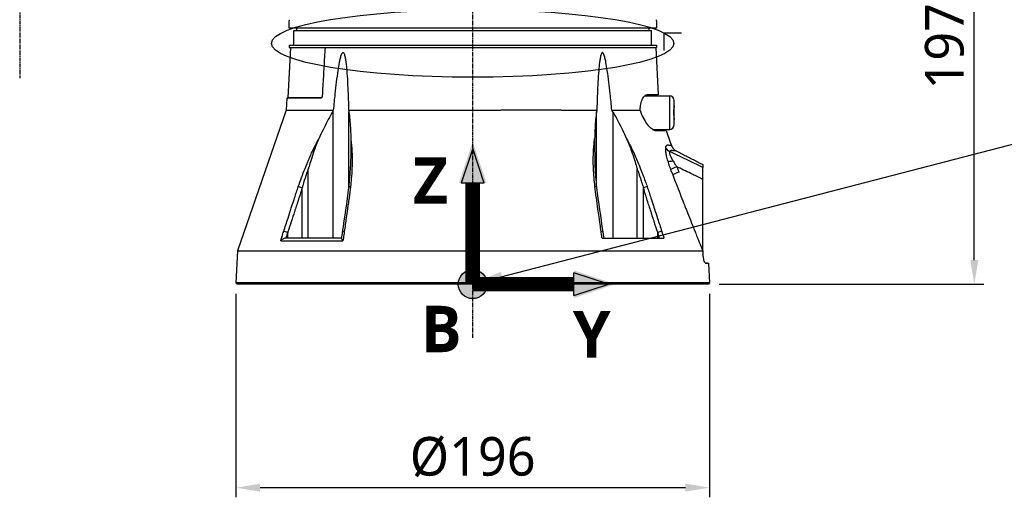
# Model space of a CAD drawing. Header units: millimetres. Extents: x 0 to 4378, y 0 to 2376.
# Tile 119 of 229: x 1534 to 1942, y 571 to 769. Entities that reach past the tile are written whole.
import ezdxf

# ---------------------------------------------------------------- set-up
doc = ezdxf.new("R2010")
doc.units = ezdxf.units.MM
doc.header["$LTSCALE"] = 0.2
doc.linetypes.add('CENTER2', pattern=[1.125, 0.75, -0.125, 0.125, -0.125])
for name, color, linetype in [('02_Center Line', 1, 'CENTER2'), ('07_Special Line2', 76, 'Continuous'), ('12_Before Rev.Num.', 5, 'Continuous'), ('13_After Rev.Num.', 6, 'Continuous')]:
    doc.layers.add(name, color=color, linetype=linetype)
doc.layers.add('14_Mark', color=7, linetype='Continuous', true_color=0xe03c31)
doc.styles.add('Rainbow-5.0 Style', font='malgunsl.ttf')
doc.dimstyles.new('Rainbow-5.0 Style', dxfattribs={"dimtxt": 4, "dimasz": 2.5, "dimexe": 1, "dimexo": 1, "dimgap": 1, "dimtad": 1, "dimdsep": 46, "dimtxsty": 'Rainbow-5.0 Style', "dimcen": 0, "dimclrd": 251, "dimclre": 251, "dimclrt": 7, "dimazin": 3, "dimtp": 0.1, "dimtm": 0.1, "dimtfac": 0.61, "dimtmove": 0, "dimatfit": 3, "dimfxl": 1, "dimlwd": -1, "dimlwe": -1, "dimarcsym": 1})

# ---------------------------------------------------------------- blocks, each defined once
blk = doc.blocks.new('A$Cba8e81c6')
for p, q in [((-76, 106), (-76, 109)), ((76, 106), (-76, 106)), ((-72.87, 106), (-72.89, 105)), ((72.87, 106), (72.89, 105)), ((76, 109), (76, 106)), ((-74, 105), (74, 105)), ((-74, 99), (-74, 105)), ((74, 99), (74, 105)), ((-75.38, 98), (-76.47, 77.19)), ((-76, 99), (76, 99)), ((-76, 99), (-76, 98)), ((-76, 98), (76, 98)), ((75.79, 98), (76.82, 78.4)), ((76, 99), (76, 98)), ((71.12, 77.95), (81.4, 77.95)), ((76.82, 78.4), (72.08, 78.4)), ((81.4, 77.95), (81.4, 64.05)), ((-76.89, 77), (-77.15, 72.03)), ((-62.9, 77), (-76.89, 77)), ((-62.56, 77.19), (-76.47, 77.19)), ((83.4, 66.05), (83.4, 75.95)), ((-77.15, 72.03), (-97.38, 13.79)), ((-77.15, 72.03), (-57.57, 72.03)), ((-57.95, 71.39), (-57.95, 19)), ((-51.36, 72.03), (11.69, 72.03)), ((-51.26, 40.02), (-51.26, 71.39)), ((36.63, 72.03), (11.69, 72.03)), ((36.63, 72.03), (51.36, 72.03)), ((51.26, 40.02), (51.26, 71.39)), ((57.57, 72.03), (69.32, 72.03)), ((57.95, 71.39), (57.95, 19)), ((74.44, 64.05), (81.4, 64.05)), ((75.55, 63.6), (80.08, 63.6)), ((80.08, 63.6), (81.73, 58.85)), ((81.73, 58.85), (82.22, 57.42)), ((-68.07, 19), (-68.07, 47.76)), ((-50.12, 45.46), (-50.12, 45.46)), ((68.07, 47.76), (68.1, 47.7)), ((68.07, 19), (68.07, 47.76)), ((95.28, 13.76), (95.29, 48.34)), ((-70.65, 19), (-70.65, 39.92)), ((70.65, 19), (70.65, 39.92)), ((-51.26, 35.22), (-51.26, 35.22)), ((51.26, 35.21), (51.26, 35.22)), ((88.34, 31.01), (88.34, 31.01)), ((90.28, 26.1), (90.28, 26.1)), ((-76.56, 19), (-76.56, 21.4)), ((76.56, 19), (76.56, 21.4)), ((-79.48, 17.99), (-53.7, 17.99)), ((-54.21, 19), (-77.45, 19)), ((53.55, 19), (79.15, 19)), ((-97.38, 13.79), (-98.02, 0.5)), ((-97.38, 13.79), (95.2, 13.79)), ((95.28, 13.75), (95.28, 12.43)), ((96.39, 8.67), (96.57, 8.66)), ((97.63, 8.62), (97.43, 8.63)), ((97.63, 8.62), (98.02, 0.5)), ((98.02, 0.5), (-98.02, 0.5)), ((-98.02, 0.5), (-97.55, 0)), ((97.55, 0), (-97.55, 0)), ((-45.61, 0), (-45.61, 0)), ((-42.71, 0), (-42.71, 0)), ((-42.6, 0), (-42.6, 0)), ((26.98, 0), (26.98, 0)), ((43.67, 0), (43.67, 0)), ((57.69, 0), (57.69, 0)), ((98.02, 0.5), (97.55, 0))]:
    blk.add_line(p, q)
for centre, radius, start, end in [((81.4, 75.95), 2, 0, 90), ((-76.67, 77.2), 0.2, 270.0011, 357.0001), ((81.4, 66.05), 2, 270, 0)]:
    blk.add_arc(centre, radius, start, end)
for centre, major_axis, ratio, start_param, end_param in [((-62.73, 77.2), (0, 0.2), 0.818123, 4.618617, 4.660003), ((86, 58.73), (-3.78, -1.31), 1, 0, 0.764295), ((-65.04, 54.86), (-1.35, 0.65), 0.052115, 0.606922, 1.057336), ((-49.16, 54.86), (1.5, 0.1), 0.436719, 2.149999, 2.599873), ((49.16, 54.86), (-1.5, 0.09), 0.431477, 3.680016, 4.130429), ((65.27, 54.96), (1.1, 0.54), 0.051708, 5.11953, 5.637425), ((83.47, 58.05), (3.83, -1.16), 0.925248, 3.818786, 4.47978), ((84.3, 52.24), (-3.83, -1.16), 0.183199, 0.288362, 1.124417), ((13.17, 31.41), (34.91, -89.99), 0.592261, 1.515827, 1.522233), ((85.53, 48.67), (-3.73, -1.4), 0.081475, 4.967599, 6.002006), ((86.37, 46.4), (-3.7, -1.34), 0.092176, 4.968203, 6.008214), ((-71.03, 39.88), (-1.42, 0.49), 0.108063, 4.48468, 5.706473), ((-49.77, 39.88), (-1.49, 0.17), 0.323016, 5.32621, 6.283185), ((49.77, 39.88), (1.49, 0.17), 0.323016, 0, 0.956975), ((71.03, 39.88), (-1.42, -0.49), 0.108063, 4.409098, 4.940203), ((71.03, 39.88), (-1.42, -0.49), 0.108063, 3.718305, 4.409098), ((-77.06, 21.37), (-1.43, 0.46), 0.133958, 4.39845, 5.717837), ((-52.35, 21.37), (-1.49, 0.21), 0.304914, 5.321029, 6.283185), ((52.35, 21.37), (1.49, 0.21), 0.304914, 0, 0.962156), ((77.06, 21.37), (-1.43, -0.46), 0.133958, 3.706941, 5.02644)]:
    blk.add_ellipse(centre, major_axis=major_axis, ratio=ratio, start_param=start_param, end_param=end_param)
for points, knots in [([(-76, 109.5), (-76, 109.5), (-76, 109.49), (-76, 109.47), (-76, 109.45), (-76, 109.43), (-76, 109.39), (-76, 109.36), (-76, 109.31), (-76, 109.26), (-76, 109.22), (-76, 109.16), (-76, 109.11), (-76, 109.07), (-76, 109.04), (-76, 109)], [0.5001155, 0.5001155, 0.5001155, 0.5001155, 0.6074687, 0.6074687, 0.6074687, 0.7149373, 0.7149373, 0.7149373, 0.8224074, 0.8224074, 0.8224074, 0.9298784, 0.9298784, 0.9298784, 1, 1, 1, 1]), ([(76, 109), (76, 109.06), (76, 109.11), (76, 109.17), (76, 109.22), (76, 109.27), (76, 109.31), (76, 109.36), (76, 109.39), (76, 109.42), (76, 109.45), (76, 109.48), (76, 109.49), (76, 109.5), (76, 109.5), (76, 109.5), (76, 109.5), (76, 109.5), (76, 109.5)], [0, 0, 0, 0, 0.1074687, 0.1074687, 0.1074687, 0.2149373, 0.2149373, 0.2149373, 0.3224073, 0.3224073, 0.3224073, 0.4298784, 0.4298784, 0.4298784, 0.5, 0.5, 0.5, 0.5001155, 0.5001155, 0.5001155, 0.5001155]), ([(-61.13, 98), (-61.21, 96.67), (-61.28, 95.34), (-61.36, 94.01), (-61.51, 91.35), (-61.67, 88.68), (-61.82, 86), (-61.97, 83.33), (-62.13, 80.65), (-62.28, 77.97)], [0.167015, 0.167015, 0.167015, 0.167015, 0.3333333, 0.3333333, 0.3333333, 0.6666667, 0.6666667, 0.6666667, 1, 1, 1, 1]), ([(-57.57, 72.03), (-57.35, 74.33), (-57.12, 76.6), (-56.53, 82.12), (-56.15, 85.32), (-55.53, 89.51), (-55.34, 90.69), (-55, 92.43), (-54.88, 93), (-54.61, 94.11), (-54.47, 94.64), (-54.18, 95.36), (-54.06, 95.62), (-53.88, 95.81), (-53.84, 95.85), (-53.75, 95.9), (-53.71, 95.91), (-53.63, 95.91), (-53.59, 95.9), (-53.51, 95.85), (-53.47, 95.81), (-53.3, 95.62), (-53.2, 95.36), (-52.96, 94.64), (-52.85, 94.11), (-52.65, 93), (-52.57, 92.43), (-52.35, 90.69), (-52.24, 89.51), (-51.89, 85.32), (-51.73, 82.12), (-51.5, 76.6), (-51.43, 74.33), (-51.36, 72.03)], [5.982106, 5.982106, 5.982106, 5.982106, 6.634304, 6.634304, 7.582061, 7.582061, 7.910092, 7.910092, 8.074107, 8.074107, 8.238122, 8.238122, 8.315339, 8.315339, 8.332718, 8.332718, 8.350096, 8.350096, 8.367475, 8.367475, 8.384853, 8.384853, 8.46207, 8.46207, 8.626085, 8.626085, 8.790101, 8.790101, 9.118131, 9.118131, 10.065889, 10.065889, 10.718087, 10.718087, 10.718087, 10.718087]), ([(57.57, 72.03), (57.35, 74.33), (57.12, 76.6), (56.53, 82.12), (56.15, 85.32), (55.53, 89.51), (55.34, 90.69), (55, 92.43), (54.88, 93), (54.61, 94.11), (54.47, 94.64), (54.18, 95.36), (54.06, 95.62), (53.88, 95.81), (53.84, 95.85), (53.75, 95.9), (53.71, 95.91), (53.63, 95.91), (53.59, 95.9), (53.51, 95.85), (53.47, 95.81), (53.3, 95.62), (53.2, 95.36), (52.96, 94.64), (52.85, 94.11), (52.65, 93), (52.57, 92.43), (52.35, 90.69), (52.24, 89.51), (51.89, 85.32), (51.73, 82.12), (51.5, 76.6), (51.43, 74.33), (51.36, 72.03)], [-10.718087, -10.718087, -10.718087, -10.718087, -10.065889, -10.065889, -9.118131, -9.118131, -8.790101, -8.790101, -8.626085, -8.626085, -8.46207, -8.46207, -8.384853, -8.384853, -8.367475, -8.367475, -8.350096, -8.350096, -8.332718, -8.332718, -8.315339, -8.315339, -8.238122, -8.238122, -8.074107, -8.074107, -7.910092, -7.910092, -7.582061, -7.582061, -6.634304, -6.634304, -5.982106, -5.982106, -5.982106, -5.982106]), ([(-62.28, 77.97), (-62.29, 77.86), (-62.31, 77.73), (-62.38, 77.49), (-62.43, 77.38), (-62.54, 77.2), (-62.61, 77.13), (-62.75, 77.02), (-62.83, 77), (-62.9, 77)], [-0.2992343, -0.2992343, -0.2992343, -0.2992343, -0.2640654, -0.2640654, -0.2263454, -0.2263454, -0.1886522, -0.1886522, -0.1510866, -0.1510866, -0.1510866, -0.1510866]), ([(69.32, 72.03), (69.32, 72.68), (69.37, 73.33), (69.6, 74.83), (69.82, 75.63), (70.34, 76.93), (70.68, 77.5), (71.39, 78.23), (71.75, 78.4), (72.08, 78.4)], [2.402015, 2.402015, 2.402015, 2.402015, 2.593529, 2.593529, 2.869661, 2.869661, 3.169907, 3.169907, 3.45599, 3.45599, 3.45599, 3.45599]), ([(83.4, 73.8), (83.4, 73.68), (83.38, 73.53), (83.3, 73.08), (83.25, 72.78), (83.16, 72.15), (83.13, 71.84), (83.1, 71.29), (83.1, 71.05), (83.11, 70.55), (83.12, 70.29), (83.18, 69.66), (83.24, 69.31), (83.33, 68.75), (83.37, 68.53), (83.4, 68.3), (83.4, 68.25), (83.4, 68.2)], [1.2268669, 1.2268669, 1.2268669, 1.2268669, 1.3235072, 1.3235072, 1.4458602, 1.4458602, 1.5462407, 1.5462407, 1.6187246, 1.6187246, 1.7008007, 1.7008007, 1.8260436, 1.8260436, 1.9370582, 1.9370582, 1.9761784, 1.9761784, 1.9761784, 1.9761784]), ([(-57.95, 71.39), (-58.1, 71.14), (-58.25, 70.89), (-59.64, 68.47), (-60.82, 66.21), (-62.54, 62.68), (-63.11, 61.46), (-63.67, 60.23)], [-6.98839, -6.98839, -6.98839, -6.98839, -6.901908, -6.901908, -6.146186, -6.146186, -5.758936, -5.758936, -5.758936, -5.758936]), ([(-51.26, 71.39), (-51.23, 71.14), (-51.19, 70.89), (-50.88, 68.47), (-50.69, 66.21), (-50.53, 62.68), (-50.49, 61.46), (-50.47, 60.23)], [10.331972, 10.331972, 10.331972, 10.331972, 10.418454, 10.418454, 11.174175, 11.174175, 11.561438, 11.561438, 11.561438, 11.561438]), ([(51.26, 71.39), (51.23, 71.14), (51.19, 70.89), (50.88, 68.47), (50.69, 66.21), (50.53, 62.68), (50.49, 61.47), (50.47, 60.24)], [-6.98839, -6.98839, -6.98839, -6.98839, -6.901908, -6.901908, -6.146186, -6.146186, -5.759883, -5.759883, -5.759883, -5.759883]), ([(57.95, 71.39), (58.1, 71.14), (58.25, 70.89), (59.64, 68.47), (60.82, 66.21), (62.54, 62.68), (63.11, 61.46), (63.67, 60.24)], [10.331972, 10.331972, 10.331972, 10.331972, 10.418454, 10.418454, 11.174175, 11.174175, 11.561016, 11.561016, 11.561016, 11.561016]), ([(75.55, 63.6), (75.44, 63.6), (75.33, 63.62), (74.81, 63.77), (74.31, 64.1), (73.22, 65.1), (72.64, 65.78), (71.58, 67.24), (71.02, 68.14), (70.05, 70.05), (69.62, 71.06), (69.32, 72.03)], [1.079754, 1.079754, 1.079754, 1.079754, 1.171769, 1.171769, 1.492557, 1.492557, 1.813345, 1.813345, 2.128853, 2.128853, 2.434967, 2.434967, 2.434967, 2.434967]), ([(-66.17, 55.35), (-65.77, 56.17), (-65.37, 57), (-64.95, 57.81), (-64.54, 58.62), (-64.11, 59.43), (-63.67, 60.23)], [0, 0, 0, 0, 0.499875, 0.499875, 0.499875, 1, 1, 1, 1]), ([(-63.67, 60.23), (-64.05, 59.4), (-64.42, 58.55), (-65.1, 56.86), (-65.44, 55.97), (-65.73, 55.11)], [0.0000001, 0.0000001, 0.0000001, 0.0000001, 0.2749921, 0.2749921, 0.5476443, 0.5476443, 0.5476443, 0.5476443]), ([(-50.47, 60.23), (-50.36, 59.43), (-50.28, 58.63), (-50.2, 57.81), (-50.13, 57), (-50.06, 56.18), (-50.01, 55.36)], [0, 0, 0, 0, 0.5005634, 0.5005634, 0.5005634, 1, 1, 1, 1]), ([(-50.47, 60.23), (-50.45, 59.4), (-50.45, 58.55), (-50.45, 56.86), (-50.45, 55.97), (-50.46, 55.12)], [-0.5445996, -0.5445996, -0.5445996, -0.5445996, -0.2712223, -0.2712223, -0.0000015, -0.0000015, -0.0000015, -0.0000015]), ([(50.01, 55.35), (50.06, 56.18), (50.13, 57), (50.2, 57.81), (50.28, 58.63), (50.36, 59.44), (50.47, 60.24)], [0, 0, 0, 0, 0.499876, 0.499876, 0.499876, 1, 1, 1, 1]), ([(50.47, 60.24), (50.45, 59.41), (50.45, 58.55), (50.45, 56.86), (50.45, 55.97), (50.46, 55.11)], [0.0000001, 0.0000001, 0.0000001, 0.0000001, 0.2754495, 0.2754495, 0.548569, 0.548569, 0.548569, 0.548569]), ([(63.67, 60.24), (64.05, 59.4), (64.42, 58.55), (65.1, 56.86), (65.43, 55.98), (65.73, 55.12)], [-0.542815, -0.542815, -0.542815, -0.542815, -0.2712747, -0.2712747, -0.0000024, -0.0000024, -0.0000024, -0.0000024]), ([(82.22, 57.42), (82.22, 57.42), (82.2, 57.42), (82.15, 57.42), (82.12, 57.42), (82.09, 57.42), (82.05, 57.43), (82.03, 57.43), (82.01, 57.43), (81.98, 57.43), (81.97, 57.43), (81.96, 57.43), (81.95, 57.43), (81.94, 57.43), (81.92, 57.43), (81.91, 57.43), (81.88, 57.43), (81.84, 57.43), (81.8, 57.44), (81.78, 57.44), (81.76, 57.44), (81.73, 57.44), (81.71, 57.44), (81.68, 57.44), (81.66, 57.44), (81.57, 57.44), (81.48, 57.44), (81.4, 57.45), (81.38, 57.45), (81.36, 57.45), (81.34, 57.45), (81.33, 57.45), (81.32, 57.45), (81.31, 57.45), (81.3, 57.45), (81.3, 57.45), (81.28, 57.46), (81.24, 57.46), (81.21, 57.46), (81.19, 57.47), (81.18, 57.47), (81.17, 57.47), (81.16, 57.47), (81.16, 57.47), (81.16, 57.47), (81.16, 57.47), (81.15, 57.47), (81.15, 57.47), (81.15, 57.47), (81.15, 57.47), (81.15, 57.47), (81.15, 57.47), (81.15, 57.47), (81.15, 57.47), (81.15, 57.47), (81.1, 57.48), (81.04, 57.49), (80.98, 57.49), (80.96, 57.5), (80.93, 57.5), (80.9, 57.5), (80.88, 57.51), (80.87, 57.51), (80.85, 57.51), (80.84, 57.51), (80.83, 57.51), (80.81, 57.51), (80.76, 57.51), (80.72, 57.51), (80.68, 57.51), (80.66, 57.51), (80.64, 57.51), (80.62, 57.51), (80.61, 57.51), (80.6, 57.51), (80.57, 57.51), (80.49, 57.5), (80.39, 57.48), (80.29, 57.44), (80.25, 57.42), (80.2, 57.38), (80.15, 57.34), (80.13, 57.32), (80.1, 57.3), (80.08, 57.28), (80.06, 57.25), (80.03, 57.22), (80.01, 57.2), (79.99, 57.16), (79.94, 57.08), (79.9, 56.99), (79.86, 56.91), (79.83, 56.82), (79.81, 56.74)], [0, 0, 0, 0, 0.125, 0.125, 0.125, 0.1875, 0.1875, 0.1875, 0.21875, 0.21875, 0.21875, 0.234375, 0.234375, 0.234375, 0.25, 0.25, 0.25, 0.3125, 0.3125, 0.3125, 0.34375, 0.34375, 0.34375, 0.375, 0.375, 0.375, 0.5, 0.5, 0.5, 0.53125, 0.53125, 0.53125, 0.546875, 0.546875, 0.546875, 0.5625, 0.5625, 0.5625, 0.59375, 0.59375, 0.59375, 0.609375, 0.609375, 0.609375, 0.6171875, 0.6171875, 0.6171875, 0.6196289, 0.6196289, 0.6196289, 0.6220703, 0.6220703, 0.6220703, 0.625, 0.625, 0.625, 0.6875, 0.6875, 0.6875, 0.71875, 0.71875, 0.71875, 0.734375, 0.734375, 0.734375, 0.75, 0.75, 0.75, 0.78125, 0.78125, 0.78125, 0.796875, 0.796875, 0.796875, 0.8125, 0.8125, 0.8125, 0.875, 0.875, 0.875, 0.90625, 0.90625, 0.90625, 0.921875, 0.921875, 0.921875, 0.9375, 0.9375, 0.9375, 0.96875, 0.96875, 0.96875, 0.9999999, 0.9999999, 0.9999999, 0.9999999]), ([(-72.19, 40.38), (-71.31, 42.91), (-70.39, 45.44), (-69.39, 47.94), (-68.68, 49.73), (-67.93, 51.52), (-67.14, 53.28), (-66.82, 53.98), (-66.5, 54.67), (-66.17, 55.35)], [0, 0, 0, 0, 0.499826, 0.499826, 0.499826, 0.858832, 0.858832, 0.858832, 1, 1, 1, 1]), ([(-65.73, 55.11), (-66.16, 53.9), (-66.54, 52.69), (-67.26, 50.36), (-67.53, 49.44), (-67.81, 48.54), (-67.87, 48.35), (-67.98, 48.03), (-68.03, 47.89), (-68.07, 47.76)], [0.0000003, 0.0000003, 0.0000003, 0.0000003, 0.385971, 0.385971, 0.7217999, 0.7217999, 0.8108706, 0.8108706, 0.8732307, 0.8732307, 0.8732307, 0.8732307]), ([(-50.46, 55.12), (-50.48, 53.93), (-50.5, 52.67), (-50.55, 50.32), (-50.58, 49.38), (-50.6, 48.68), (-50.6, 48.67), (-50.6, 48.67)], [-0.5643199, -0.5643199, -0.5643199, -0.5643199, -0.3213467, -0.3213467, -0.0964507, -0.0964507, -0.0954746, -0.0954746, -0.0954746, -0.0954746]), ([(-50.01, 55.36), (-49.98, 54.78), (-49.95, 54.19), (-49.93, 53.6), (-49.91, 52.99), (-49.9, 52.37), (-49.9, 51.75), (-49.89, 50.5), (-49.92, 49.25), (-49.98, 47.99), (-50.04, 46.52), (-50.13, 45.05), (-50.26, 43.57), (-50.35, 42.51), (-50.46, 41.44), (-50.58, 40.38)], [0, 0, 0, 0, 0.1198746, 0.1198746, 0.1198746, 0.2457225, 0.2457225, 0.2457225, 0.4973048, 0.4973048, 0.4973048, 0.7896386, 0.7896386, 0.7896386, 1, 1, 1, 1]), ([(50.58, 40.38), (50.29, 42.91), (50.09, 45.43), (49.98, 47.94), (49.87, 50.44), (49.86, 52.92), (50.01, 55.35)], [0, 0, 0, 0, 0.499739, 0.499739, 0.499739, 1, 1, 1, 1]), ([(50.46, 55.11), (50.48, 53.9), (50.5, 52.69), (50.55, 50.36), (50.58, 49.43), (50.6, 48.72), (50.6, 48.71), (50.6, 48.7)], [0.0000003, 0.0000003, 0.0000003, 0.0000003, 0.3859946, 0.3859946, 0.7222348, 0.7222348, 0.7268017, 0.7268017, 0.7268017, 0.7268017]), ([(65.73, 55.12), (66.14, 53.95), (66.55, 52.66), (67.27, 50.34), (67.53, 49.45), (67.82, 48.53), (67.88, 48.34), (67.98, 48.02), (68.03, 47.89), (68.07, 47.76)], [-0.5896878, -0.5896878, -0.5896878, -0.5896878, -0.3346623, -0.3346623, -0.1007953, -0.1007953, -0.0408483, -0.0408483, 0, 0, 0, 0]), ([(66.17, 55.36), (66.45, 54.78), (66.72, 54.19), (66.99, 53.6), (67.27, 52.99), (67.55, 52.37), (67.82, 51.75), (68.36, 50.5), (68.87, 49.25), (69.37, 47.99), (70.08, 46.21), (70.76, 44.42), (71.4, 42.62)], [0, 0, 0, 0, 0.1198668, 0.1198668, 0.1198668, 0.2457072, 0.2457072, 0.2457072, 0.4972778, 0.4972778, 0.4972778, 0.8526404, 0.8526404, 0.8526404, 0.8526404]), ([(79.81, 56.74), (79.8, 56.71), (79.79, 56.68), (79.79, 56.65), (79.76, 56.55), (79.75, 56.43), (79.73, 56.3), (79.72, 56.16), (79.72, 56.02), (79.72, 55.87), (79.72, 55.71), (79.73, 55.54), (79.74, 55.35), (79.74, 55.3), (79.75, 55.24), (79.76, 55.18), (79.77, 55.07), (79.78, 54.96), (79.79, 54.84), (79.8, 54.81), (79.8, 54.77), (79.81, 54.74), (79.84, 54.51), (79.88, 54.26), (79.93, 53.99), (79.98, 53.72), (80.04, 53.43), (80.11, 53.11), (80.18, 52.79), (80.27, 52.44), (80.37, 52.07), (80.46, 51.71), (80.57, 51.34), (80.69, 50.93)], [0, 0, 0, 0, 0.033073, 0.033073, 0.033073, 0.156472, 0.156472, 0.156472, 0.278858, 0.278858, 0.278858, 0.399242, 0.399242, 0.399242, 0.434783, 0.434783, 0.434783, 0.5, 0.5, 0.5, 0.518952, 0.518952, 0.518952, 0.640378, 0.640378, 0.640378, 0.763037, 0.763037, 0.763037, 0.88506, 0.88506, 0.88506, 1, 1, 1, 1]), ([(81.54, 54.87), (81.47, 54.77), (81.44, 54.63), (81.45, 54.44), (81.45, 54.25), (81.49, 54.05), (81.58, 53.74), (81.67, 53.44), (81.79, 53.12), (82, 52.67), (82.21, 52.22), (82.49, 51.69), (82.84, 51.11)], [0, 0, 0, 0, 0.25, 0.25, 0.25, 0.5, 0.5, 0.5, 0.75, 0.75, 0.75, 1, 1, 1, 1]), ([(84.18, 55.17), (84.18, 55.17), (84.18, 55.17), (84.18, 55.17), (84.18, 55.17), (84.17, 55.17), (84.15, 55.17), (84.14, 55.17), (84.12, 55.17), (84.1, 55.17), (84.1, 55.17), (84.1, 55.17), (84.1, 55.17), (84.08, 55.17), (84.06, 55.18), (84.03, 55.18), (84.02, 55.18), (84.01, 55.18), (84, 55.18), (83.98, 55.18), (83.97, 55.18), (83.95, 55.18), (83.94, 55.18), (83.94, 55.18), (83.93, 55.18), (83.92, 55.18), (83.91, 55.18), (83.89, 55.18), (83.88, 55.19), (83.86, 55.19), (83.85, 55.19), (83.82, 55.19), (83.79, 55.19), (83.75, 55.19), (83.72, 55.19), (83.69, 55.2), (83.65, 55.2), (83.63, 55.2), (83.61, 55.2), (83.59, 55.2), (83.58, 55.2), (83.56, 55.2), (83.55, 55.2), (83.52, 55.2), (83.48, 55.2), (83.45, 55.21), (83.41, 55.21), (83.38, 55.21), (83.35, 55.21), (83.34, 55.21), (83.32, 55.21), (83.31, 55.21), (83.29, 55.21), (83.27, 55.21), (83.25, 55.22), (83.22, 55.22), (83.2, 55.22), (83.17, 55.22), (83.17, 55.22), (83.16, 55.22), (83.15, 55.22), (83.14, 55.23), (83.12, 55.23), (83.11, 55.23), (83.09, 55.23), (83.07, 55.23), (83.05, 55.24), (83.05, 55.24), (83.05, 55.24), (83.05, 55.24), (83.01, 55.24), (82.97, 55.25), (82.93, 55.25), (82.92, 55.26), (82.9, 55.26), (82.88, 55.26), (82.85, 55.26), (82.82, 55.27), (82.79, 55.27), (82.79, 55.27), (82.79, 55.27), (82.78, 55.27), (82.75, 55.28), (82.72, 55.28), (82.68, 55.29), (82.66, 55.29), (82.65, 55.29), (82.63, 55.29), (82.56, 55.3), (82.49, 55.3), (82.43, 55.3), (82.43, 55.3), (82.43, 55.3), (82.42, 55.3), (82.39, 55.3), (82.34, 55.3), (82.29, 55.3), (82.26, 55.3), (82.23, 55.3), (82.2, 55.29), (82.17, 55.29), (82.15, 55.29), (82.11, 55.28), (82.06, 55.27), (82.03, 55.26), (82, 55.25), (81.98, 55.25), (81.97, 55.25), (81.96, 55.24), (81.96, 55.24), (81.95, 55.24), (81.95, 55.24), (81.95, 55.24), (81.94, 55.24), (81.94, 55.23), (81.88, 55.21), (81.83, 55.19), (81.78, 55.15), (81.76, 55.14), (81.74, 55.12), (81.72, 55.11), (81.65, 55.04), (81.59, 54.97), (81.54, 54.89), (81.54, 54.88), (81.54, 54.88), (81.54, 54.87)], [0.0000168, 0.0000168, 0.0000168, 0.0000168, 0.0203023, 0.0203023, 0.0203023, 0.0754814, 0.0754814, 0.0754814, 0.125, 0.125, 0.125, 0.1255, 0.1255, 0.1255, 0.170881, 0.170881, 0.170881, 0.1875, 0.1875, 0.1875, 0.2121861, 0.2121861, 0.2121861, 0.21875, 0.21875, 0.21875, 0.234375, 0.234375, 0.234375, 0.25, 0.25, 0.25, 0.2982721, 0.2982721, 0.2982721, 0.3445301, 0.3445301, 0.3445301, 0.375, 0.375, 0.375, 0.3939691, 0.3939691, 0.3939691, 0.4409288, 0.4409288, 0.4409288, 0.4846804, 0.4846804, 0.4846804, 0.5, 0.5, 0.5, 0.5276863, 0.5276863, 0.5276863, 0.5625, 0.5625, 0.5625, 0.5728198, 0.5728198, 0.5728198, 0.59375, 0.59375, 0.59375, 0.6233696, 0.6233696, 0.6233696, 0.625, 0.625, 0.625, 0.6683553, 0.6683553, 0.6683553, 0.6875, 0.6875, 0.6875, 0.7155288, 0.7155288, 0.7155288, 0.71875, 0.71875, 0.71875, 0.75, 0.75, 0.75, 0.7616806, 0.7616806, 0.7616806, 0.8097504, 0.8097504, 0.8097504, 0.8125, 0.8125, 0.8125, 0.84375, 0.84375, 0.84375, 0.859375, 0.859375, 0.859375, 0.875, 0.875, 0.875, 0.890625, 0.890625, 0.890625, 0.8984375, 0.8984375, 0.8984375, 0.9023437, 0.9023437, 0.9023437, 0.90625, 0.90625, 0.90625, 0.9375, 0.9375, 0.9375, 0.9500091, 0.9500091, 0.9500091, 0.9971279, 0.9971279, 0.9971279, 0.9999997, 0.9999997, 0.9999997, 0.9999997]), ([(95.29, 48.34), (94.52, 48.7), (93.76, 49.06), (92.99, 49.42), (89.17, 51.22), (85.35, 53.03), (81.54, 54.87)], [0, 0, 0, 0, 0.1670722, 0.1670722, 0.1670722, 0.9999999, 0.9999999, 0.9999999, 0.9999999]), ([(84.18, 55.17), (84.56, 54.98), (85.6, 54.45), (87.31, 53.58), (89.3, 52.56), (91.3, 51.55), (93.29, 50.53), (94.62, 49.86), (95.29, 49.52)], [0, 0, 0, 0, 0.101568, 0.28125, 0.460931, 0.640613, 0.820295, 1, 1, 1, 1]), ([(80.69, 50.93), (80.8, 50.58), (80.91, 50.22), (81.04, 49.85), (81.16, 49.47), (81.3, 49.09), (81.44, 48.68), (81.59, 48.28), (81.75, 47.85), (81.92, 47.41)], [0.0000089, 0.0000089, 0.0000089, 0.0000089, 0.3333333, 0.3333333, 0.3333333, 0.6666667, 0.6666667, 0.6666667, 1, 1, 1, 1]), ([(82.84, 51.11), (82.98, 50.88), (83.14, 50.61), (83.31, 50.35), (83.4, 50.22), (83.49, 50.08), (83.57, 49.95), (83.66, 49.81), (83.75, 49.67), (83.85, 49.52), (84.04, 49.25), (84.25, 48.94), (84.48, 48.61)], [0, 0, 0, 0, 0.328885, 0.328885, 0.328885, 0.5, 0.5, 0.5, 0.673833, 0.673833, 0.673833, 1, 1, 1, 1]), ([(95.29, 49.52), (95.29, 49.52), (95.29, 49.51), (95.29, 49.49), (95.29, 49.48), (95.29, 49.45), (95.29, 49.42), (95.29, 49.38), (95.29, 49.34), (95.29, 49.29), (95.29, 49.29), (95.29, 49.29), (95.29, 49.29), (95.29, 49.23), (95.29, 49.17), (95.29, 49.11), (95.29, 49.08), (95.29, 49.06), (95.29, 49.02), (95.29, 48.99), (95.29, 48.95), (95.29, 48.89), (95.29, 48.8), (95.29, 48.66), (95.29, 48.34)], [0, 0, 0, 0, 0.167585, 0.167585, 0.167585, 0.335224, 0.335224, 0.335224, 0.5, 0.5, 0.5, 0.502873, 0.502873, 0.502873, 0.670529, 0.670529, 0.670529, 0.75, 0.75, 0.75, 0.838181, 0.838181, 0.838181, 1, 1, 1, 1]), ([(-68.07, 47.76), (-68.54, 46.46), (-68.98, 45.16), (-69.84, 42.55), (-70.25, 41.24), (-70.65, 39.92)], [0, 0, 0, 0, 0.4162532, 0.4162532, 0.8334528, 0.8334528, 0.8334528, 0.8334528]), ([(68.3, 47.12), (68.38, 46.91), (68.46, 46.66), (68.61, 46.22), (68.69, 46), (68.75, 45.82), (68.8, 45.67), (68.83, 45.6), (68.85, 45.53), (68.87, 45.47), (68.89, 45.41), (68.89, 45.4), (68.92, 45.33), (69.03, 45.01), (69.13, 44.71), (69.23, 44.41), (69.28, 44.26), (69.33, 44.11), (69.38, 43.96), (69.43, 43.82), (69.48, 43.64), (69.52, 43.53), (69.59, 43.31), (69.68, 43.05), (69.77, 42.75), (69.87, 42.45), (69.96, 42.15), (70.1, 41.73), (70.16, 41.52), (70.22, 41.34), (70.27, 41.19), (70.29, 41.11), (70.31, 41.04), (70.33, 40.98), (70.35, 40.92), (70.35, 40.91), (70.38, 40.83), (70.48, 40.5), (70.56, 40.22), (70.65, 39.92)], [0.0000001, 0.0000001, 0.0000001, 0.0000001, 0.125, 0.125, 0.125, 0.1875, 0.1875, 0.1875, 0.21875, 0.21875, 0.21875, 0.25, 0.25, 0.25, 0.375, 0.375, 0.375, 0.4375, 0.4375, 0.4375, 0.5, 0.5, 0.5, 0.625, 0.625, 0.625, 0.75, 0.75, 0.75, 0.8125, 0.8125, 0.8125, 0.84375, 0.84375, 0.84375, 0.875, 0.875, 0.875, 1, 1, 1, 1]), ([(81.92, 47.41), (82.01, 47.17), (82.11, 46.93), (82.2, 46.68), (82.3, 46.44), (82.39, 46.19), (82.49, 45.95), (82.58, 45.7), (82.68, 45.45), (82.78, 45.2)], [0, 0, 0, 0, 0.3333333, 0.3333333, 0.3333333, 0.6666667, 0.6666667, 0.6666667, 1, 1, 1, 1]), ([(82.78, 45.2), (84.03, 41.98), (85.16, 39.07), (86.19, 36.46), (86.7, 35.16), (87.18, 33.94), (87.63, 32.79), (87.86, 32.21), (88.08, 31.66), (88.29, 31.12), (88.4, 30.85), (88.5, 30.59), (88.6, 30.33), (88.66, 30.2), (88.71, 30.08), (88.76, 29.95), (88.81, 29.82), (88.84, 29.74), (88.91, 29.57), (89.95, 26.94), (90.97, 24.37), (92.03, 21.71), (92.29, 21.05), (92.56, 20.38), (92.82, 19.72), (92.96, 19.39), (93.09, 19.06), (93.22, 18.73), (93.29, 18.56), (93.35, 18.4), (93.42, 18.23), (93.45, 18.15), (93.49, 18.07), (93.52, 17.98), (93.55, 17.9), (93.57, 17.84), (93.62, 17.73), (93.79, 17.3), (93.95, 16.91), (94.08, 16.58), (94.15, 16.41), (94.21, 16.26), (94.26, 16.12), (94.29, 16.05), (94.32, 15.98), (94.34, 15.92), (94.36, 15.89), (94.37, 15.86), (94.38, 15.83), (94.39, 15.8), (94.39, 15.79), (94.42, 15.74), (94.51, 15.52), (94.58, 15.32), (94.65, 15.16), (94.68, 15.07), (94.71, 15), (94.74, 14.93), (94.75, 14.89), (94.77, 14.86), (94.78, 14.83), (94.79, 14.8), (94.79, 14.8), (94.82, 14.74), (94.86, 14.63), (94.9, 14.54), (94.93, 14.45), (94.95, 14.41), (94.96, 14.37), (94.98, 14.34), (94.99, 14.3), (94.99, 14.3), (95.02, 14.24), (95.06, 14.13), (95.07, 14.1), (95.12, 14), (95.15, 13.91), (95.18, 13.84), (95.28, 13.75)], [0.0000016, 0.0000016, 0.0000016, 0.0000016, 0.25, 0.25, 0.25, 0.375, 0.375, 0.375, 0.4375, 0.4375, 0.4375, 0.46875, 0.46875, 0.46875, 0.484375, 0.484375, 0.484375, 0.5, 0.5, 0.5, 0.75, 0.75, 0.75, 0.8125, 0.8125, 0.8125, 0.84375, 0.84375, 0.84375, 0.859375, 0.859375, 0.859375, 0.8671875, 0.8671875, 0.8671875, 0.875, 0.875, 0.875, 0.90625, 0.90625, 0.90625, 0.921875, 0.921875, 0.921875, 0.9296875, 0.9296875, 0.9296875, 0.9335938, 0.9335938, 0.9335938, 0.9375, 0.9375, 0.9375, 0.953125, 0.953125, 0.953125, 0.9609375, 0.9609375, 0.9609375, 0.9648438, 0.9648438, 0.9648438, 0.96875, 0.96875, 0.96875, 0.9765625, 0.9765625, 0.9765625, 0.9804688, 0.9804688, 0.9804688, 0.984375, 0.984375, 0.984375, 0.9921875, 0.9921875, 0.9921875, 0.99842, 0.99842, 0.99842, 0.99842]), ([(95.29, 43.37), (93.84, 44.07), (92.43, 44.76), (91.04, 45.43), (89, 46.42), (87.01, 47.38), (85.08, 48.32), (84.88, 48.42), (84.68, 48.52), (84.48, 48.61)], [0, 0, 0, 0, 0.3806895, 0.3806895, 0.3806895, 0.9413102, 0.9413102, 0.9413102, 1, 1, 1, 1]), ([(-78.23, 21.86), (-77.64, 23.68), (-77.04, 25.51), (-76.45, 27.34), (-76.04, 28.6), (-75.63, 29.86), (-75.23, 31.12), (-75.04, 31.68), (-74.86, 32.25), (-74.68, 32.81), (-74.36, 33.79), (-74.04, 34.77), (-73.72, 35.75), (-73.22, 37.29), (-72.72, 38.84), (-72.19, 40.38)], [0, 0, 0, 0, 0.295731, 0.295731, 0.295731, 0.499995, 0.499995, 0.499995, 0.591463, 0.591463, 0.591463, 0.749983, 0.749983, 0.749983, 1, 1, 1, 1]), ([(-70.65, 39.92), (-70.84, 39.31), (-71.02, 38.7), (-71.38, 37.48), (-71.57, 36.87), (-71.89, 35.83), (-72.01, 35.46), (-72.31, 34.5), (-72.49, 33.96), (-72.9, 32.69), (-73.14, 31.97), (-73.44, 31.03), (-73.55, 30.7), (-73.62, 30.47), (-73.69, 30.28), (-74.66, 27.27), (-75.57, 24.46), (-76.5, 21.57), (-76.53, 21.49), (-76.56, 21.4)], [0, 0, 0, 0, 0.192031, 0.192031, 0.384909, 0.384909, 0.522423, 0.522423, 0.70214, 0.70214, 0.941762, 0.941762, 1.012905, 1.012905, 1.368312, 1.368312, 6.545985, 6.545985, 6.697091, 6.697091, 6.697091, 6.697091]), ([(-50.58, 40.38), (-50.76, 38.84), (-50.97, 37.29), (-51.19, 35.75), (-51.32, 34.84), (-51.45, 33.92), (-51.57, 33.01), (-51.66, 32.38), (-51.75, 31.75), (-51.84, 31.12), (-52.02, 29.89), (-52.19, 28.66), (-52.36, 27.43), (-52.63, 25.57), (-52.89, 23.72), (-53.15, 21.86)], [0, 0, 0, 0, 0.250016, 0.250016, 0.250016, 0.398143, 0.398143, 0.398143, 0.500005, 0.500005, 0.500005, 0.699072, 0.699072, 0.699072, 1, 1, 1, 1]), ([(53.15, 21.86), (53.02, 22.8), (52.88, 23.74), (52.75, 24.69), (52.45, 26.83), (52.15, 28.98), (51.84, 31.12), (51.62, 32.66), (51.4, 34.21), (51.19, 35.75), (51.17, 35.83), (51.16, 35.92), (51.15, 36), (50.95, 37.46), (50.75, 38.92), (50.58, 40.38)], [0, 0, 0, 0, 0.152677, 0.152677, 0.152677, 0.499986, 0.499986, 0.499986, 0.749983, 0.749983, 0.749983, 0.763385, 0.763385, 0.763385, 1, 1, 1, 1]), ([(71.4, 37.47), (71.23, 38.02), (71.06, 38.58), (70.89, 39.13), (70.81, 39.4), (70.73, 39.66), (70.65, 39.92)], [0.8672896, 0.8672896, 0.8672896, 0.8672896, 0.9572706, 0.9572706, 0.9572706, 1, 1, 1, 1]), ([(76.56, 21.4), (75.56, 24.49), (74.56, 27.58), (73.57, 30.66), (73.07, 32.21), (72.56, 33.76), (72.07, 35.31), (71.84, 36.03), (71.62, 36.75), (71.4, 37.47)], [0, 0, 0, 0, 0.5, 0.5, 0.5, 0.7507455, 0.7507455, 0.7507455, 0.8672896, 0.8672896, 0.8672896, 0.8672896]), ([(72.19, 40.38), (72.72, 38.84), (73.22, 37.29), (73.72, 35.75), (74.08, 34.65), (74.44, 33.54), (74.8, 32.44), (74.94, 32), (75.08, 31.56), (75.23, 31.12), (75.66, 29.8), (76.08, 28.47), (76.51, 27.15), (77.09, 25.38), (77.66, 23.62), (78.23, 21.86)], [0, 0, 0, 0, 0.250019, 0.250019, 0.250019, 0.428779, 0.428779, 0.428779, 0.500005, 0.500005, 0.500005, 0.71439, 0.71439, 0.71439, 1, 1, 1, 1]), ([(-79.48, 17.99), (-79.17, 18.94), (-78.87, 19.88), (-78.56, 20.82), (-78.45, 21.17), (-78.34, 21.51), (-78.23, 21.86)], [0, 0, 0, 0, 0.731791, 0.731791, 0.731791, 1, 1, 1, 1]), ([(-77.02, 19), (-76.97, 19.37), (-76.91, 19.79), (-76.81, 20.38), (-76.77, 20.61), (-76.67, 21.03), (-76.63, 21.17), (-76.59, 21.31)], [0.000001, 0.000001, 0.000001, 0.000001, 0.1122745, 0.1122745, 0.17648, 0.17648, 0.2367155, 0.2367155, 0.2367155, 0.2367155]), ([(-76.56, 21.4), (-76.56, 21.39), (-76.57, 21.37), (-76.58, 21.34), (-76.58, 21.32), (-76.59, 21.31)], [0, 0, 0, 0, 0.00568081, 0.00568081, 0.01137127, 0.01137127, 0.01137127, 0.01137127]), ([(-53.15, 21.86), (-53.28, 20.91), (-53.42, 19.97), (-53.55, 19.03), (-53.6, 18.68), (-53.65, 18.34), (-53.7, 17.99)], [0, 0, 0, 0, 0.731794, 0.731794, 0.731794, 1, 1, 1, 1]), ([(53.55, 19), (53.47, 19.61), (53.38, 20.21), (53.3, 20.82), (53.25, 21.17), (53.2, 21.51), (53.15, 21.86)], [0, 0, 0, 0, 0.637195, 0.637195, 0.637195, 1, 1, 1, 1]), ([(76.56, 21.4), (76.61, 21.25), (76.66, 21.1), (76.76, 20.65), (76.8, 20.42), (76.91, 19.83), (76.97, 19.38), (77.02, 19)], [0, 0, 0, 0, 0.0488335, 0.0488335, 0.0915095, 0.0915095, 0.1713664, 0.1713664, 0.1713664, 0.1713664]), ([(-77.45, 19), (-77.63, 19), (-77.82, 18.97), (-78.21, 18.86), (-78.41, 18.77), (-78.77, 18.58), (-78.93, 18.48), (-79.22, 18.25), (-79.36, 18.12), (-79.48, 18), (-79.48, 17.99), (-79.48, 17.99)], [0.000001, 0.000001, 0.000001, 0.000001, 0.0570155, 0.0570155, 0.1206061, 0.1206061, 0.1807381, 0.1807381, 0.239696, 0.239696, 0.2404159, 0.2404159, 0.2404159, 0.2404159]), ([(-53.7, 17.99), (-53.7, 17.99), (-53.7, 18), (-53.8, 18.12), (-53.88, 18.25), (-54.03, 18.48), (-54.09, 18.58), (-54.18, 18.77), (-54.21, 18.86), (-54.22, 18.93), (-54.22, 18.93), (-54.21, 18.94)], [-0.0007263, -0.0007263, -0.0007263, -0.0007263, 0, 0, 0.0594766, 0.0594766, 0.1201375, 0.1201375, 0.1842876, 0.1842876, 0.1946755, 0.1946755, 0.1946755, 0.1946755]), ([(96.39, 8.67), (96.38, 8.67), (96.38, 8.67), (96.27, 8.69), (96.15, 8.82), (95.91, 9.32), (95.78, 9.69), (95.57, 10.51), (95.47, 11.02), (95.35, 11.86), (95.31, 12.14), (95.28, 12.43)], [0.6897537, 0.6897537, 0.6897537, 0.6897537, 0.7040014, 0.7040014, 0.8899889, 0.8899889, 1.0759765, 1.0759765, 1.2524435, 1.2524435, 1.3381663, 1.3381663, 1.3381663, 1.3381663]), ([(97.63, 8.62), (97.63, 8.62), (97.54, 8.62), (97.28, 8.65), (97.17, 8.66), (96.88, 8.65), (96.73, 8.63), (96.57, 8.66)], [-1.174947, -1.174947, -1.174947, -1.174947, -0.604639, -0.604639, -0.322164, -0.322164, -0.000006, -0.000006, -0.000006, -0.000006]), ([(97.14, 8.68), (97.23, 8.68), (97.31, 8.66), (97.4, 8.64), (97.42, 8.64), (97.45, 8.63)], [-0.9843036, -0.9843036, -0.9843036, -0.9843036, -0.7195607, -0.7195607, -0.6060647, -0.6060647, -0.6060647, -0.6060647])]:
    blk.add_open_spline(points, degree=3, knots=knots)
for points in [[(-62.56, 77.19), (-62.56, 77.19), (-62.56, 77.19), (-62.56, 77.19)], [(-57.95, 71.39), (-57.83, 71.61), (-57.7, 71.82), (-57.57, 72.03)], [(-51.36, 72.03), (-51.33, 71.82), (-51.29, 71.61), (-51.26, 71.39)], [(51.36, 72.03), (51.33, 71.82), (51.29, 71.61), (51.26, 71.39)], [(57.95, 71.39), (57.83, 71.61), (57.7, 71.82), (57.57, 72.03)], [(63.67, 60.24), (64.54, 58.64), (65.37, 57.01), (66.17, 55.36)], [(-51.26, 40.06), (-50.93, 42.95), (-50.7, 45.83), (-50.6, 48.67)], [(50.6, 48.7), (50.7, 45.85), (50.92, 42.95), (51.26, 40.06)], [(84.48, 48.61), (84.57, 48.37), (84.76, 47.88), (85.04, 47.14), (85.22, 46.64), (85.31, 46.39)], [(71.4, 42.62), (71.67, 41.87), (71.93, 41.12), (72.19, 40.38)], [(-53.84, 21.58), (-52.96, 27.74), (-51.96, 33.92), (-51.26, 40.06)], [(51.26, 40.06), (51.96, 33.92), (52.96, 27.74), (53.84, 21.58)], [(-76.59, 21.31), (-76.84, 20.54), (-77.09, 19.77), (-77.33, 19)], [(-54.21, 18.94), (-54.09, 19.82), (-53.96, 20.7), (-53.84, 21.58)], [(53.84, 21.58), (53.96, 20.72), (54.08, 19.86), (54.21, 19)], [(77.33, 19), (77.07, 19.8), (76.82, 20.6), (76.56, 21.4)], [(78.23, 21.86), (78.54, 20.91), (78.85, 19.95), (79.15, 19)], [(96.28, 8.72), (96.56, 8.71), (96.85, 8.7), (97.14, 8.68)], [(96.33, 8.68), (96.61, 8.67), (96.88, 8.66), (97.15, 8.65)], [(97.42, 8.63), (97.49, 8.63), (97.56, 8.63), (97.63, 8.63)], [(97.63, 8.63), (97.63, 8.63), (97.63, 8.62), (97.63, 8.62)]]:
    blk.add_open_spline(points, degree=3)
at = {"layer": '02_Center Line', "ltscale": 11.288275}
for p, q in [((-187.5, 690.77), (-187.5, 85.27)), ((0, -22.27), (0, 306.95))]:
    blk.add_line(p, q, dxfattribs=at)
blk = doc.blocks.new('*D125')
at = {"color": 251, "linetype": 'ByBlock', "transparency": 16777216}
for p, q in [((1623.87, 655.68), (1623.87, 571.44)), ((1819.87, 655.68), (1819.87, 571.44)), ((1633.87, 575.44), (1809.87, 575.44))]:
    blk.add_line(p, q, dxfattribs=at)
at = {"color": 251, "transparency": 16777216}
for points in [[(1633.87, 577.11), (1633.87, 573.78), (1623.87, 575.44)], [(1809.87, 577.11), (1809.87, 573.78), (1819.87, 575.44)]]:
    blk.add_solid(points, dxfattribs=at)
at = {"layer": 'Defpoints', "color": 0, "transparency": 16777216}
for p in [(1623.87, 659.68), (1819.87, 659.68), (1819.87, 575.44)]:
    blk.add_point(p, dxfattribs=at)
at = {"color": 7, "transparency": 16777216, "insert": (1721.87, 588.06), "char_height": 16, "attachment_point": 5, "style": 'Rainbow-5.0 Style'}
blk.add_mtext('%%c196', dxfattribs=at)
blk = doc.blocks.new('*D126')
at = {"color": 251, "linetype": 'ByBlock', "transparency": 16777216}
for p, q in [((1804.49, 856.68), (1933.47, 856.68)), ((1929.47, 669.68), (1929.47, 846.68)), ((1823.87, 659.68), (1933.47, 659.68))]:
    blk.add_line(p, q, dxfattribs=at)
at = {"color": 251, "transparency": 16777216}
for points in [[(1927.8, 846.68), (1931.14, 846.68), (1929.47, 856.68)], [(1927.8, 669.68), (1931.14, 669.68), (1929.47, 659.68)]]:
    blk.add_solid(points, dxfattribs=at)
at = {"layer": 'Defpoints', "color": 0, "transparency": 16777216}
for p in [(1800.49, 856.68), (1929.47, 856.68), (1819.87, 659.68)]:
    blk.add_point(p, dxfattribs=at)
at = {"color": 7, "transparency": 16777216, "insert": (1917.15, 758.18), "char_height": 16, "attachment_point": 5, "rotation": 90, "style": 'Rainbow-5.0 Style'}
blk.add_mtext('197', dxfattribs=at)
blk = doc.blocks.new('A$C8cf810bf')
for q in [(9.58, 191.66), (16.95, 184.29)]:
    blk.add_line((9.58, 184.29), q)
blk.add_ellipse((14, 105.26), major_axis=(0, 83.3), ratio=0.168129)
blk = doc.blocks.new('A$Cc30e0e7f')
at = {"layer": '07_Special Line2'}
blk.add_hatch(color=256, dxfattribs=at).paths.add_polyline_path([(49.16, 0), (34.9, 4.75), (34.9, -4.75)])
at = {"layer": '12_Before Rev.Num.'}
blk.add_hatch(color=256, dxfattribs=at).paths.add_polyline_path([(0, 49.16), (-4.75, 34.9), (4.75, 34.9)])
at = {"layer": '14_Mark'}
h = blk.add_hatch(color=256, dxfattribs=at)
h.dxf.hatch_style = 1
h.paths.add_polyline_path([(5, 0, 1), (-5, 0, 1)])
at = {"layer": '07_Special Line2'}
for p, q in [((34.9, -3.96), (34.9, 3.96)), ((46.78, 0), (34.9, 3.96)), ((34.9, -3.96), (46.78, 0))]:
    blk.add_line(p, q, dxfattribs=at)
at = {"layer": '07_Special Line2', "const_width": 5}
blk.add_lwpolyline([(34.9, 0), (0, 0)], dxfattribs=at)
at = {"layer": '12_Before Rev.Num.'}
for p, q in [((0, 46.78), (-3.96, 34.9)), ((3.96, 34.9), (0, 46.78)), ((3.96, 34.9), (-3.96, 34.9))]:
    blk.add_line(p, q, dxfattribs=at)
at = {"layer": '12_Before Rev.Num.', "const_width": 5}
blk.add_lwpolyline([(0, 34.9), (0, 0)], dxfattribs=at)
at = {"layer": '14_Mark'}
blk.add_circle((0, 0), 5, dxfattribs=at)
at = {"layer": '07_Special Line2', "insert": (34.53, -17.31), "char_height": 16, "attachment_point": 4, "style": 'Rainbow-5.0 Style'}
blk.add_mtext('{\\fMalgun Gothic Semilight|b1|i0|c129|p50;Y}', dxfattribs=at)
at = {"layer": '12_Before Rev.Num.', "insert": (-20.59, 35.73), "char_height": 16, "attachment_point": 4, "style": 'Rainbow-5.0 Style'}
blk.add_mtext('{\\fMalgun Gothic Semilight|b1|i0|c129|p50;Z}', dxfattribs=at)
at = {"layer": '14_Mark', "insert": (-17.84, -15.46), "char_height": 16, "attachment_point": 4, "style": 'Rainbow-5.0 Style'}
blk.add_mtext('{\\fMalgun Gothic Semilight|b1|i0|c129|p50;B}', dxfattribs=at)

msp = doc.modelspace()

# ---------------------------------------------------------------- block references
msp.add_blockref('A$Cba8e81c6', (1721.873, 659.684))
at = {"xscale": 1.2, "yscale": 1.2, "zscale": 1.2}
msp.add_blockref('A$Cc30e0e7f', (1721.873, 659.684), dxfattribs=at)
at = {"layer": '13_After Rev.Num.', "rotation": 270}
msp.add_blockref('A$C8cf810bf', (1616.617, 773.346), dxfattribs=at)

# ---------------------------------------------------------------- dimensions: what is measured, and where the dimension line sits
dim = msp.add_linear_dim(base=(1929.469, 856.684), p1=(1819.873, 659.684), p2=(1800.488, 856.684), angle=90, dimstyle='Rainbow-5.0 Style', override={"dimscale": 4, "dimtol": 0, "dimlim": 0, "dimtp": 0.1, "dimtm": 0.1, "dimtfac": 0.61, "dimtdec": 2, "dimtolj": 0, "dimtzin": 8})
dim.commit()
dim.dimension.update_dxf_attribs({"geometry": '*D126', "text_midpoint": (1917.154, 758.184)})
dim = msp.add_linear_dim(base=(1819.873, 575.442), p1=(1623.873, 659.684), p2=(1819.873, 659.684), dimstyle='Rainbow-5.0 Style', override={"dimscale": 4, "dimpost": '%%c<>', "dimtol": 0, "dimlim": 0, "dimtp": 0.1, "dimtm": 0.1, "dimtfac": 0.61, "dimtdec": 2, "dimtolj": 0, "dimtzin": 8})
dim.commit()
dim.dimension.update_dxf_attribs({"geometry": '*D125', "text_midpoint": (1721.873, 588.062)})

# ---------------------------------------------------------------- leaders
at = {"annotation_type": 0, "has_hookline": 1, "hookline_direction": 0, "text_width": 41.92}
msp.add_leader([(1721.873, 659.684), (1968.739, 723.693)], dimstyle='Rainbow-5.0 Style', override={"dimscale": 5, "dimgap": 1, "dimtad": 1}, dxfattribs=at)

doc.saveas('drawing.dxf')
